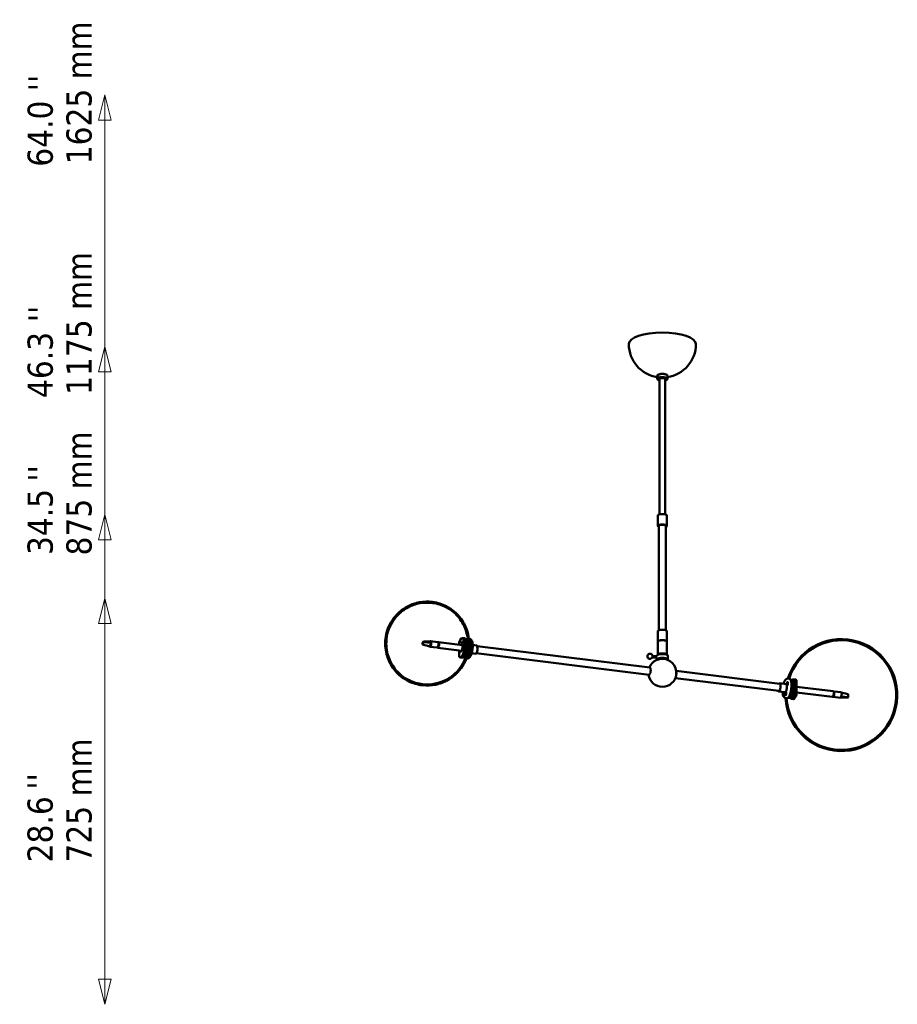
# Model space of a CAD drawing. Header units: millimetres. Extents: x 731 to 3972, y 499 to 2729.
# Tile 2 of 2: x 2403 to 3972, y 802 to 2562. Entities that reach past the tile are written whole.
import ezdxf

# ---------------------------------------------------------------- set-up
doc = ezdxf.new("R2010")
doc.units = ezdxf.units.MM
doc.header["$LTSCALE"] = 15
for name, color, linetype, lineweight in [('Symbol (ISO)', 7, 'Continuous', 25), ('Widoczne (ISO)', 7, 'Continuous', 50), ('Wymiar (ISO)', 7, 'Continuous', 25)]:
    doc.layers.add(name, color=color, linetype=linetype, lineweight=lineweight)
doc.styles.add('Tekst notatki (ISO)', font='tahoma.ttf')

msp = doc.modelspace()

# ---------------------------------------------------------------- linework, layer by layer
at = {"layer": 'Widoczne (ISO)'}
for p, q in [((3543.1, 1926.1), (3543.1, 1920.2)), ((3543.2, 1924.2), (3544.2, 1925.1)), ((3544.2, 1924.2), (3543.2, 1923.3)), ((3543.3, 1922.8), (3543.6, 1922.4)), ((3544.2, 1927.6), (3543.7, 1927.2)), ((3543.7, 1925.6), (3544, 1925.9)), ((3544.2, 1918.7), (3543.7, 1919.1)), ((3544.2, 1924.2), (3544.6, 1924.6)), ((3545.6, 1920.4), (3545.6, 1919.8)), ((3547.1, 1920.1), (3547.1, 1678)), ((3557.1, 1920.1), (3557.1, 1678)), ((3558.6, 1920.4), (3558.6, 1919.8)), ((3560, 1927.6), (3560.5, 1927.2)), ((3560, 1918.7), (3560.5, 1919.1)), ((3561.1, 1926.1), (3561.1, 1920.2)), ((3544.1, 1675.9), (3544.1, 1657.1)), ((3560.1, 1675.9), (3560.1, 1657.1)), ((3545.6, 1657.1), (3545.6, 1470.8)), ((3558.6, 1657.1), (3558.6, 1470.8)), ((3544.1, 1450.4), (3544.1, 1469.2)), ((3560.1, 1450.4), (3560.1, 1469.2)), ((3123.4, 1447.2), (3123.1, 1446.4)), ((3123.1, 1446.4), (3123.3, 1445.4)), ((3123.3, 1445.4), (3123.6, 1446.2)), ((3123.3, 1445.4), (3136.2, 1441.8)), ((3124.5, 1450), (3123.4, 1447.2)), ((3123.6, 1446.2), (3124.8, 1449)), ((3124.9, 1450.8), (3124.5, 1450)), ((3124.8, 1449), (3125.1, 1449.8)), ((3124.9, 1450.8), (3138.3, 1451.1)), ((3125.1, 1449.8), (3124.9, 1450.8)), ((3125.1, 1449.8), (3139, 1448.4)), ((3137, 1443.7), (3136.2, 1441.8)), ((3138.1, 1446.5), (3137, 1443.7)), ((3151, 1449.8), (3137.9, 1451.4)), ((3139, 1448.4), (3138.1, 1446.5)), ((3152.5, 1448.2), (3151.8, 1448.8)), ((3151.9, 1448.3), (3152.5, 1448.2)), ((3194.8, 1444.3), (3152, 1449.7)), ((3152.8, 1445.2), (3152.1, 1445.3)), ((3152.2, 1442.4), (3152.8, 1445.2)), ((3152.6, 1443.8), (3152.5, 1443.8)), ((3152.6, 1447.9), (3152.6, 1447.9)), ((3152.6, 1447.9), (3152.6, 1447.9)), ((3152.8, 1444.9), (3152.7, 1444.9)), ((3188.9, 1448.8), (3188.9, 1445.1)), ((3197.9, 1456.5), (3194.9, 1456.9)), ((3196.5, 1455.9), (3199.5, 1455.5)), ((3196.5, 1430.3), (3196.5, 1455.9)), ((3200.4, 1455.2), (3199.5, 1455.3)), ((3201.9, 1454.2), (3199.7, 1454.5)), ((3201.9, 1437.8), (3201.9, 1454.2)), ((3201.9, 1445.8), (3202.6, 1447.5)), ((3204, 1444.9), (3201.9, 1445.2)), ((3203.5, 1443.2), (3201.9, 1443.4)), ((3205.1, 1454.6), (3202.2, 1455)), ((3203.6, 1443.3), (3202.6, 1441.1)), ((3208, 1455.3), (3205.2, 1455.6)), ((3219.9, 1443.7), (3213.1, 1444.6)), ((3544.1, 1450.4), (3544.1, 1427.4)), ((3560.1, 1450.4), (3560.1, 1427.4)), ((3149.8, 1439.9), (3136.6, 1441.5)), ((3193.5, 1434.4), (3150.7, 1439.7)), ((3151, 1440.5), (3150.8, 1440.5)), ((3151.6, 1442.5), (3152.2, 1442.4)), ((3151.8, 1441.3), (3151.8, 1441.3)), ((3152, 1441.6), (3151.9, 1441.6)), ((3152, 1441.8), (3152, 1441.8)), ((3188.9, 1435), (3188.9, 1423.2)), ((3199.5, 1429.9), (3196.5, 1430.3)), ((3201.9, 1430.3), (3199.6, 1430.6)), ((3203.5, 1438.1), (3201.9, 1438.3)), ((3201.9, 1430.3), (3201.9, 1436.8)), ((3203.1, 1435.1), (3201.9, 1435.3)), ((3218.1, 1428.8), (3211.3, 1429.7)), ((3219.4, 1429.7), (3528.3, 1391.2)), ((3221, 1442.6), (3529.9, 1404.1)), ((3544.7, 1427.9), (3542.8, 1426.3)), ((3559.6, 1427.9), (3561.4, 1426.3)), ((3193.6, 1421.8), (3190.5, 1422.2)), ((3196.3, 1422.5), (3195.5, 1422.6)), ((3201, 1421.9), (3198.2, 1422.2)), ((3203.7, 1420.5), (3200.9, 1420.9)), ((3542.6, 1421.4), (3534.1, 1422.5)), ((3542.9, 1424.4), (3534.4, 1425.4)), ((3542.1, 1425), (3542.1, 1424.5)), ((3542.1, 1421.5), (3542.1, 1418.4)), ((3562.1, 1425), (3562.1, 1418.4)), ((3761.8, 1375.3), (3576.9, 1398.3)), ((3760.2, 1362.4), (3575.3, 1385.4)), ((3761.9, 1376.2), (3773.2, 1374.8)), ((3774.9, 1375.4), (3775.2, 1375.3)), ((3774.9, 1374.6), (3775.2, 1375)), ((3775.2, 1374.9), (3774.9, 1374.6)), ((3775, 1376.1), (3775.2, 1375.7)), ((3775, 1373.8), (3775.2, 1374.6)), ((3775.2, 1373.6), (3775.3, 1374.5)), ((3775.3, 1376.7), (3775.4, 1375.9)), ((3775.4, 1375.8), (3775.3, 1376.7)), ((3775.3, 1375.7), (3775.6, 1375.6)), ((3775.3, 1374.9), (3775.4, 1374.9)), ((3775.4, 1375.9), (3775.6, 1375.8)), ((3775.5, 1373.8), (3775.4, 1374.6)), ((3775.4, 1374.6), (3775.5, 1374.6)), ((3775.7, 1376.9), (3775.5, 1376)), ((3775.5, 1374.8), (3775.9, 1374.8)), ((3775.5, 1374.7), (3775.5, 1373.8)), ((3775.8, 1376.7), (3775.6, 1375.9)), ((3775.9, 1376), (3775.6, 1375.5)), ((3775.6, 1375.6), (3775.9, 1376)), ((3775.8, 1374.4), (3775.6, 1374.8)), ((3775.7, 1378), (3776, 1378)), ((3775.9, 1375.1), (3775.7, 1375.2)), ((3779.2, 1384.2), (3776.3, 1384.5)), ((3776.3, 1377.6), (3776.3, 1377.8)), ((3780.9, 1383), (3781.9, 1382.8)), ((3783.7, 1382.6), (3786.4, 1382.3)), ((3785.3, 1381.6), (3788, 1381.2)), ((3785.3, 1381.6), (3785.3, 1375.4)), ((3790.4, 1382.8), (3786.7, 1383.2)), ((3788.3, 1382.2), (3792, 1381.7)), ((3792, 1381.7), (3792, 1356.2)), ((3760.1, 1361.4), (3771.4, 1360)), ((3771.8, 1357.3), (3772.1, 1357.5)), ((3771.8, 1357.3), (3772.2, 1357.4)), ((3772.1, 1357.4), (3771.8, 1357.3)), ((3771.8, 1356.5), (3772, 1357.1)), ((3771.9, 1358.3), (3772.1, 1357.8)), ((3771.9, 1356), (3772.1, 1356.8)), ((3772.1, 1358.8), (3772.2, 1358.2)), ((3772.2, 1356), (3772.2, 1356.9)), ((3772.3, 1356.9), (3772.2, 1356)), ((3772.2, 1356.9), (3772.3, 1356.9)), ((3772.3, 1358.2), (3772.4, 1359.1)), ((3772.3, 1358.1), (3772.6, 1358)), ((3772.3, 1357), (3772.6, 1356.9)), ((3772.4, 1359.1), (3772.4, 1358.2)), ((3772.4, 1358.2), (3772.6, 1358.1)), ((3772.5, 1356.2), (3772.4, 1356.9)), ((3772.7, 1359), (3772.5, 1358.3)), ((3772.8, 1357.7), (3772.5, 1357.5)), ((3772.5, 1357.7), (3772.8, 1357.7)), ((3772.7, 1356.8), (3772.5, 1357.2)), ((3772.6, 1360.3), (3772.9, 1360.2)), ((3772.8, 1358.6), (3772.6, 1358)), ((3773.2, 1359.9), (3773.1, 1360)), ((3775.1, 1372.5), (3775.3, 1372.5)), ((3775.7, 1372.7), (3775.6, 1372.6)), ((3785.3, 1367.8), (3785.3, 1357.6)), ((3785.3, 1357.6), (3788, 1357.3)), ((3792, 1356.2), (3788.3, 1356.6)), ((3792, 1370), (3857.5, 1361.8)), ((3792, 1359.9), (3856.2, 1351.9)), ((3858.3, 1360.8), (3858.7, 1360.8)), ((3858.3, 1355.6), (3859, 1355.5)), ((3858.4, 1361.7), (3871.6, 1360.1)), ((3859.3, 1358.3), (3858.6, 1358.4)), ((3859, 1355.5), (3859.3, 1358.3)), ((3884.1, 1356.4), (3872, 1359.8)), ((3884.1, 1356.4), (3884.2, 1355.5)), ((3884.2, 1355.5), (3884.5, 1352.3)), ((3772, 1354.8), (3772.2, 1354.8)), ((3774.8, 1349.4), (3772, 1349.8)), ((3772.6, 1355), (3772.5, 1354.9)), ((3776.8, 1350.2), (3777.8, 1350.1)), ((3779.7, 1349.9), (3782.3, 1349.5)), ((3786.1, 1348), (3782.3, 1348.5)), ((3857.2, 1351.8), (3870.3, 1350.2)), ((3857.3, 1352.8), (3857.9, 1352.8)), ((3857.9, 1352.8), (3857.4, 1352.9)), ((3884.1, 1350.6), (3870.7, 1350.2)), ((3884.6, 1351.4), (3872, 1352.3)), ((3884.6, 1351.4), (3884.1, 1350.6)), ((3884.5, 1352.3), (3884.6, 1351.4))]:
    msp.add_line(p, q, dxfattribs=at)
for centre, radius, start, end in [((3552.1, 1982.6), 60, 180, 261.3731), ((3552.1, 1982.6), 60, 278.6269, 0), ((3872.1, 1355), 100, 182.9827, 162.8254), ((3872.1, 1355), 98, 183.1906, 162.6175), ((3530, 1424.5), 4.5, 358.2614, 347.5466), ((3552.1, 1394.8), 25, 187.9741, 157.834)]:
    msp.add_arc(centre, radius, start, end, dxfattribs=at)
for centre, major_axis, ratio, start_param, end_param in [((3552.1, 1982.6), (-60, 0), 0.34202, 3.141593, 6.283185), ((3552.1, 1920.2), (9, 0), 0.34202, 5.910658, 9.797305), ((3552.1, 1919.8), (-8.5, 0), 0.34202, 2.199671, 7.225107), ((3552.1, 1926.1), (-9, 0), 0.34202, 3.141593, 6.283185), ((3543.7, 1924.2), (0.19, 1.49), 0.321394, 5.421762, 7.88368), ((3543.7, 1924.2), (-0.19, -1.49), 0.321394, 5.421762, 7.88368), ((3552.1, 1926.5), (8.5, 0), 0.34202, 0.372527, 2.769066), ((3552.1, 1919.8), (-6.75, 0), 0.34202, 2.404969, 7.019809), ((3552.1, 1919.8), (6.5, 0), 0.34202, 5.590025, 10.117938), ((3552.1, 1919.8), (-5.1, 0), 0.34202, 2.943238, 6.48154), ((3552.1, 1675.9), (-8, 0), 0.34202, 3.141593, 6.283185), ((3552.1, 1657.1), (8, 0), 0.34202, 5.660817, 10.047146), ((3552.1, 1657.1), (-6.5, 0), 0.34202, 3.141593, 6.283185), ((3552.1, 1657.1), (-6.5, 0), 0.34202, 3.141593, 6.283185), ((3552.1, 1469.2), (-8, 0), 0.34202, 3.141593, 6.283185), ((3137.3, 1446.5), (-0.62, -4.96), 0.321394, 5.984637, 8.303196), ((3137.3, 1446.5), (0.62, 4.96), 0.321394, 5.984637, 6.679155), ((3137.3, 1446.5), (0.62, 4.96), 0.321394, 5.161603, 5.984637), ((3150.4, 1444.8), (0.62, 4.96), 0.321394, 3.141593, 6.283185), ((3151.3, 1444.7), (-0.62, -4.96), 0.321394, 5.984109, 9.723854), ((3151.3, 1444.7), (-0.53, -4.27), 0.321394, 6.197397, 9.510566), ((3151.8, 1444.6), (0.47, 3.77), 0.321394, 6.114497, 6.293196), ((3151.3, 1444.7), (-0.53, -4.22), 0.321394, 1.729031, 2.610425), ((3192.7, 1439.6), (2.2, 17.4), 0.321394, 5.973006, 7.332436), ((3192.7, 1439.6), (0.83, 6.7), 0.321394, 2.404969, 7.019809), ((3200.2, 1438.6), (-2, -16.4), 0.321394, 6.103654, 9.604309), ((3195.7, 1439.2), (2.2, 17.4), 0.321394, 5.973006, 6.283185), ((3203, 1438.3), (-2.2, -17.4), 0.321394, 5.943493, 9.764471), ((3131, 1451.2), (-50.8, 54.1), 0.883022, 3.711405, 4.080414), ((3198.3, 1438.9), (2, 16.4), 0.321394, 5.962946, 6.283185), ((3203, 1438.3), (-2, -16.4), 0.321394, 0, 3.141593), ((3203, 1438.3), (0.86, 6.95), 0.321394, 0.284577, 0.775193), ((3203.1, 1445.4), (0.37, 2.98), 0.321394, 3.984901, 7.126493), ((3219, 1436.3), (0.93, 7.44), 0.321394, 3.141593, 6.283185), ((3552.1, 1450.4), (-8, 0), 0.34202, 3.141593, 6.283185), ((3552.1, 1450.4), (8, 0), 0.34202, 0, 3.141593), ((3151.3, 1444.7), (-0.53, -4.22), 0.321394, 0.158235, 1.039629), ((3151.8, 1444.6), (-0.47, -3.77), 0.321394, 0.130073, 0.168688), ((3192.7, 1439.6), (-2.2, -17.4), 0.321394, 5.973006, 7.332436), ((3195.7, 1439.2), (-2.2, -17.4), 0.321394, 0, 1.049251), ((3198.3, 1438.9), (-2, -16.4), 0.321394, 0, 1.059311), ((3200.2, 1438.6), (-0.86, -6.95), 0.321394, 1.5549, 1.971193), ((3552.1, 1425), (-10, 0), 0.34202, 3.141593, 6.283185), ((3552.1, 1426.9), (8, 0), 0.34202, 0.372527, 2.769066), ((3552.1, 1426.9), (8, 0), 0.34202, 0.372527, 2.769066), ((3534, 1424), (-0.19, -1.49), 0.321394, 1.286893, 1.854699), ((3552.1, 1418.4), (10, 0), 0.34202, 6.096176, 9.611788), ((3529.1, 1397.7), (0.8, 6.45), 0.321394, 3.141593, 6.283185), ((3575, 1392), (0.8, 6.45), 0.321394, 4.097508, 5.32727), ((3761, 1368.8), (-0.93, -7.44), 0.321394, 5.76087, 9.947093), ((3761, 1368.8), (0.8, 6.45), 0.321394, 3.141593, 6.283185), ((3772.3, 1367.4), (0.93, 7.44), 0.321394, 3.141593, 6.283185), ((3775.4, 1375.3), (0.39, 3.13), 0.321394, 2.724177, 8.486869), ((3777, 1366.8), (-2.2, -17.4), 0.321394, 0, 3.141593), ((3775.3, 1375.9), (-0.026, -0.212), 0.321394, 5.83456, 7.461508), ((3775.1, 1375.1), (0.026, 0.212), 0.321394, 4.522907, 6.149856), ((3774.9, 1375.1), (-0.332, 0.205), 0.300885, 3.414021, 4.052315), ((3774.9, 1374.8), (0.321, 0.154), 0.09902, 0.188577, 0.665432), ((3775.1, 1374.7), (0.026, 0.212), 0.321394, 4.263763, 5.890711), ((3775.4, 1374.4), (0.026, 0.212), 0.321394, 6.093704, 7.720652), ((3775.4, 1376.1), (-0.026, -0.212), 0.321394, 6.093704, 7.720652), ((3775.1, 1375.9), (0.384, 0.037), 0.461645, 5.326038, 5.697731), ((3775.2, 1374.5), (-0.382, -0.066), 0.42439, 3.835663, 4.023435), ((3775.5, 1374.6), (0.026, 0.212), 0.321394, 5.83456, 7.461508), ((3775.7, 1375.8), (-0.026, -0.212), 0.321394, 4.263763, 5.890711), ((3775.5, 1375.8), (0.323, -0.217), 0.242919, 5.323001, 5.615096), ((3775.7, 1375.4), (-0.026, -0.212), 0.321394, 4.522907, 6.149856), ((3775.6, 1375.2), (0.34, 2.73), 0.321394, 5.807045, 6.283185), ((3779.8, 1366.5), (2, 16.4), 0.321394, 3.141593, 6.283185), ((3781.7, 1366.2), (2, 16.4), 0.321394, 5.962838, 6.46281), ((3784.5, 1365.9), (2.2, 17.4), 0.321394, 5.972898, 6.622878), ((3786.4, 1373.9), (-0.19, -1.49), 0.321394, 1.58573, 2.294718), ((3788.3, 1365.4), (2.2, 17.4), 0.321394, 5.972898, 6.283185), ((3772.3, 1357.5), (0.39, 3.13), 0.321394, 0.629782, 6.392474), ((3772, 1357.2), (0.026, 0.212), 0.321394, 3.927897, 5.554845), ((3772, 1357.6), (0.026, 0.212), 0.321394, 4.187041, 5.813989), ((3771.8, 1357.6), (-0.313, 0.226), 0.180348, 3.325056, 3.981364), ((3771.8, 1357.3), (0.343, 0.153), 0.052928, 5.525504, 6.181812), ((3772.2, 1356.7), (0.026, 0.212), 0.321394, 5.757837, 7.384785), ((3772.3, 1358.3), (-0.026, -0.212), 0.321394, 5.498693, 7.125641), ((3772, 1356.7), (-0.384, -0.005), 0.48872, 3.858874, 4.033206), ((3772.1, 1358.3), (0.382, -0.031), 0.502418, 5.354484, 5.532989), ((3772.3, 1356.7), (0.026, 0.212), 0.321394, 5.498693, 7.125641), ((3772.4, 1358.4), (-0.026, -0.212), 0.321394, 5.757837, 7.384785), ((3772.6, 1357.8), (-0.026, -0.212), 0.321394, 3.927897, 5.554845), ((3772.4, 1357.8), (0.304, -0.231), 0.115055, 5.242521, 5.802698), ((3772.6, 1357.4), (-0.026, -0.212), 0.321394, 4.187041, 5.813989), ((3772.5, 1357.5), (0.34, 2.73), 0.321394, 5.807045, 6.283185), ((3775.6, 1375.2), (-0.34, -2.73), 0.321394, 0, 0.47614), ((3781.7, 1366.2), (-2, -16.4), 0.321394, 6.103802, 7.342388), ((3784.5, 1365.9), (-2.2, -17.4), 0.321394, 5.972898, 7.332328), ((3788.3, 1365.4), (-2.2, -17.4), 0.321394, 0, 1.049143), ((3856.9, 1356.9), (0.62, 4.96), 0.321394, 3.141593, 6.283185), ((3857.8, 1356.8), (-0.62, -4.96), 0.321394, 5.984109, 9.723854), ((3857.8, 1356.8), (-0.53, -4.22), 0.321394, 0.421041, 1.302435), ((3857.8, 1356.8), (0.53, 4.22), 0.321394, 5.13343, 6.014824), ((3871, 1355.1), (0.62, 4.96), 0.321394, 4.153048, 6.283185), ((3772.5, 1357.5), (-0.34, -2.73), 0.321394, 0, 0.47614), ((3871, 1355.1), (-0.62, -4.96), 0.321394, 0, 0.188421), ((3871, 1355.1), (-0.62, -4.96), 0.321394, 0.188421, 1.011455)]:
    msp.add_ellipse(centre, major_axis=major_axis, ratio=ratio, start_param=start_param, end_param=end_param, dxfattribs=at)
for centre, major_axis in [((3192.7, 1449.4), (0.15, 1.22)), ((3189.6, 1431.7), (0.15, 1.22)), ((3195.8, 1437.5), (-0.15, -1.22)), ((3775.4, 1375.3), (0.34, 2.73)), ((3772.3, 1357.5), (-0.34, -2.73))]:
    msp.add_ellipse(centre, major_axis=major_axis, ratio=0.321394, dxfattribs=at)
for points, knots in [([(3543.2, 1924.2), (3543.2, 1924), (3543.2, 1923.8), (3543.2, 1923.4), (3543.2, 1923.3), (3543.2, 1922.9), (3543.2, 1922.8), (3543.2, 1922.5), (3543.2, 1922.4), (3543.3, 1922.2), (3543.3, 1922.2), (3543.4, 1922.1), (3543.5, 1922.1), (3543.7, 1922.2), (3543.8, 1922.4), (3544.1, 1922.8), (3544.2, 1923), (3544.3, 1923.4), (3544.4, 1923.5), (3544.5, 1923.9), (3544.6, 1924.2), (3544.6, 1924.8), (3544.6, 1925.1), (3544.5, 1925.6), (3544.5, 1925.8), (3544.3, 1926.1), (3544.2, 1926.2), (3544, 1926.3), (3543.9, 1926.3), (3543.8, 1926.3), (3543.7, 1926.2), (3543.7, 1926.2)], [-1.0326556, -1.0326556, -1.0326556, -1.0326556, -0.988998, -0.988998, -0.9478432, -0.9478432, -0.9066884, -0.9066884, -0.8568638, -0.8568638, -0.8145096, -0.8145096, -0.7535851, -0.7535851, -0.6757366, -0.6757366, -0.6120494, -0.6120494, -0.5816253, -0.5816253, -0.5207512, -0.5207512, -0.4387845, -0.4387845, -0.3880477, -0.3880477, -0.3243904, -0.3243904, -0.2754233, -0.2754233, -0.2448189, -0.2448189, -0.2448189, -0.2448189]), ([(3543.7, 1926.2), (3543.6, 1926.1), (3543.5, 1926), (3543.4, 1925.7), (3543.3, 1925.4), (3543.2, 1924.9), (3543.2, 1924.6), (3543.2, 1924.4)], [-1.2240943, -1.2240943, -1.2240943, -1.2240943, -1.1811651, -1.1811651, -1.1016871, -1.1016871, -1.0447226, -1.0447226, -1.0447226, -1.0447226]), ([(3056.9, 1452.6), (3056.6, 1448.6), (3056.5, 1444.4), (3057.6, 1434.7), (3058.3, 1430), (3061.8, 1419.5), (3063.6, 1415), (3068.8, 1406), (3071.4, 1402.1), (3080.2, 1391.9), (3087.9, 1384.9), (3106, 1376.1), (3114.5, 1373.5), (3131.3, 1371.6), (3139.3, 1372.1), (3154.3, 1375.1), (3161, 1377.7), (3173.6, 1384.3), (3178.7, 1388.4), (3188.5, 1397.5), (3191.9, 1402.1), (3198.9, 1412.7), (3200.8, 1417.5), (3205, 1429), (3205.8, 1434.2), (3206.8, 1443.8), (3206.9, 1447.9), (3206.2, 1457.3), (3205.6, 1461.9), (3202.4, 1472.6), (3200.8, 1477.1), (3195.8, 1486.4), (3193.3, 1490.4), (3184.7, 1501), (3177.2, 1508.2), (3159, 1517.6), (3150.4, 1520.4), (3133.6, 1522.7), (3125.5, 1522.4), (3110.4, 1519.6), (3103.6, 1517.1), (3090.8, 1510.6), (3085.6, 1506.7), (3075.6, 1497.7), (3072.1, 1493.1), (3065, 1482.5), (3063.1, 1477.8), (3058.7, 1466.3), (3057.8, 1461.2), (3057, 1454.8), (3056.9, 1453.7), (3056.9, 1452.6)], [0, 0, 0, 0, 0.487122, 0.487122, 0.82473, 0.82473, 1.014669, 1.014669, 1.134068, 1.134068, 1.305802, 1.305802, 1.419358, 1.419358, 1.522217, 1.522217, 1.635184, 1.635184, 1.780413, 1.780413, 1.996937, 1.996937, 2.369063, 2.369063, 3.065607, 3.065607, 3.560597, 3.560597, 3.926703, 3.926703, 4.133255, 4.133255, 4.260196, 4.260196, 4.439478, 4.439478, 4.554627, 4.554627, 4.657479, 4.657479, 4.769284, 4.769284, 4.911713, 4.911713, 5.122182, 5.122182, 5.481009, 5.481009, 6.152322, 6.152322, 6.283185, 6.283185, 6.283185, 6.283185]), ([(3058.9, 1452.5), (3058.6, 1448.6), (3058.5, 1444.5), (3059.6, 1435), (3060.2, 1430.5), (3063.7, 1420.2), (3065.4, 1415.8), (3070.5, 1407.1), (3073, 1403.3), (3081.6, 1393.3), (3089.1, 1386.6), (3106.7, 1378), (3115, 1375.5), (3131.3, 1373.6), (3139.1, 1374.1), (3153.7, 1377), (3160.2, 1379.6), (3172.5, 1386), (3177.5, 1389.9), (3187, 1398.8), (3190.3, 1403.3), (3197.1, 1413.6), (3198.9, 1418.3), (3203, 1429.5), (3203.8, 1434.5), (3204.8, 1443.9), (3204.9, 1447.9), (3204.2, 1457), (3203.6, 1461.6), (3200.5, 1471.9), (3199, 1476.3), (3194.1, 1485.4), (3191.7, 1489.2), (3183.3, 1499.5), (3176, 1506.6), (3158.3, 1515.7), (3149.9, 1518.5), (3133.6, 1520.6), (3125.7, 1520.4), (3111, 1517.7), (3104.3, 1515.2), (3091.9, 1508.9), (3086.8, 1505.1), (3077.1, 1496.3), (3073.7, 1491.8), (3066.8, 1481.6), (3064.9, 1477), (3060.6, 1465.8), (3059.8, 1460.8), (3059, 1454.6), (3058.9, 1453.5), (3058.9, 1452.5)], [0, 0, 0, 0, 0.48712, 0.48712, 0.824728, 0.824728, 1.014668, 1.014668, 1.134068, 1.134068, 1.305802, 1.305802, 1.419358, 1.419358, 1.522217, 1.522217, 1.635184, 1.635184, 1.780412, 1.780412, 1.996936, 1.996936, 2.369062, 2.369062, 3.065605, 3.065605, 3.560593, 3.560593, 3.926701, 3.926701, 4.133253, 4.133253, 4.260195, 4.260195, 4.439478, 4.439478, 4.554627, 4.554627, 4.657478, 4.657478, 4.769284, 4.769284, 4.911713, 4.911713, 5.122182, 5.122182, 5.481007, 5.481007, 6.152319, 6.152319, 6.283185, 6.283185, 6.283185, 6.283185]), ([(3201.9, 1431.7), (3202.3, 1432.8), (3202.5, 1433.9), (3203.1, 1436.3), (3203.3, 1437.7), (3203.6, 1440.3), (3203.6, 1441.7), (3203.6, 1444.2), (3203.5, 1445.4), (3203.2, 1447.5), (3203, 1448.4), (3202.5, 1449.8), (3202.2, 1450.3), (3201.9, 1450.7)], [2.441383, 2.441383, 2.441383, 2.441383, 2.729378, 2.729378, 3.047734, 3.047734, 3.366282, 3.366282, 3.684371, 3.684371, 4.000888, 4.000888, 4.281996, 4.281996, 4.281996, 4.281996]), ([(3208, 1455.3), (3208.6, 1455.2), (3209.2, 1455), (3210.3, 1454.2), (3210.8, 1453.6), (3211.8, 1451.9), (3212.2, 1450.7), (3212.9, 1447.8), (3213.1, 1446.1), (3213.2, 1442.7), (3213.1, 1440.9), (3212.8, 1437.4), (3212.6, 1435.6), (3211.9, 1432.1), (3211.5, 1430.4), (3210.5, 1427.4), (3209.9, 1426), (3208.6, 1423.5), (3207.9, 1422.4), (3206.5, 1421.3), (3206, 1421), (3204.9, 1420.6), (3204.3, 1420.5), (3203.7, 1420.5)], [5.081925, 5.081925, 5.081925, 5.081925, 5.251419, 5.251419, 5.467932, 5.467932, 5.825306, 5.825306, 6.18478, 6.18478, 6.522866, 6.522866, 6.855102, 6.855102, 7.187946, 7.187946, 7.528405, 7.528405, 7.892722, 7.892722, 8.056527, 8.056527, 8.223517, 8.223517, 8.223517, 8.223517]), ([(3776.3, 1384.5), (3775.7, 1384.6), (3775.1, 1384.5), (3773.8, 1384), (3773.2, 1383.6), (3771.8, 1382.2), (3771.1, 1381.1), (3769.8, 1378.5), (3769.2, 1377), (3768.8, 1375.4)], [1.201261, 1.201261, 1.201261, 1.201261, 1.370755, 1.370755, 1.587268, 1.587268, 1.944642, 1.944642, 2.291206, 2.291206, 2.291206, 2.291206]), ([(3775, 1375.4), (3775, 1375.4), (3775, 1375.4), (3774.9, 1375.4), (3774.9, 1375.4), (3774.9, 1375.4), (3774.9, 1375.4), (3774.9, 1375.4)], [0.04758377, 0.04758377, 0.04758377, 0.04758377, 0.05181414, 0.05181414, 0.05697832, 0.05697832, 0.06215096, 0.06215096, 0.06215096, 0.06215096]), ([(3775, 1373.8), (3775, 1373.8), (3775, 1373.9), (3775, 1373.9), (3775, 1373.9), (3775, 1373.9), (3775.1, 1373.9), (3775.1, 1373.9)], [0.02076039, 0.02076039, 0.02076039, 0.02076039, 0.02593303, 0.02593303, 0.03109721, 0.03109721, 0.03532758, 0.03532758, 0.03532758, 0.03532758]), ([(3775.4, 1374.9), (3775.6, 1374.9), (3775.7, 1374.9), (3775.8, 1374.9), (3775.9, 1374.9), (3775.9, 1374.9)], [-2.77984982, -2.77984982, -2.77984982, -2.77984982, -2.74268466, -2.74268466, -2.73614752, -2.73614752, -2.73614752, -2.73614752]), ([(3775.7, 1376.8), (3775.7, 1376.8), (3775.7, 1376.8), (3775.7, 1376.8), (3775.7, 1376.8), (3775.6, 1376.9), (3775.6, 1376.9), (3775.7, 1376.9)], [0.04758377, 0.04758377, 0.04758377, 0.04758377, 0.05181414, 0.05181414, 0.05697832, 0.05697832, 0.06215096, 0.06215096, 0.06215096, 0.06215096]), ([(3775.8, 1376.8), (3775.8, 1376.8), (3775.8, 1376.8), (3775.8, 1376.7), (3775.8, 1376.7), (3775.8, 1376.7), (3775.8, 1376.7), (3775.8, 1376.7), (3775.8, 1376.7), (3775.8, 1376.7), (3775.8, 1376.7), (3775.8, 1376.6)], [6.1622446, 6.1622446, 6.1622446, 6.1622446, 6.2300868, 6.2300868, 6.297929, 6.297929, 6.3657711, 6.3657711, 6.4336133, 6.4336133, 6.455907, 6.455907, 6.455907, 6.455907]), ([(3775.9, 1375.1), (3775.9, 1375), (3775.9, 1375), (3775.9, 1374.9), (3775.9, 1374.8), (3775.9, 1374.7), (3775.9, 1374.7), (3775.8, 1374.6), (3775.8, 1374.6), (3775.8, 1374.5), (3775.8, 1374.4), (3775.8, 1374.4)], [1.3542553, 1.3542553, 1.3542553, 1.3542553, 1.440062, 1.440062, 1.5272506, 1.5272506, 1.6144393, 1.6144393, 1.7016279, 1.7016279, 1.7888165, 1.7888165, 1.7888165, 1.7888165]), ([(3787.5, 1374.8), (3787.5, 1374.7), (3787.5, 1374.7), (3787.5, 1374.6), (3787.5, 1374.4), (3787.5, 1374.2), (3787.5, 1374), (3787.5, 1373.8), (3787.5, 1373.8), (3787.5, 1373.8)], [-0.9204615, -0.9204615, -0.9204615, -0.9204615, -0.9089564, -0.9089564, -0.8706849, -0.8706849, -0.8171233, -0.8171233, -0.813822, -0.813822, -0.813822, -0.813822]), ([(3788.3, 1356.6), (3788.2, 1357.2), (3788.1, 1357.9), (3787.7, 1362.3), (3787.6, 1366), (3787.6, 1373), (3787.7, 1376.7), (3788.1, 1381), (3788.2, 1381.6), (3788.3, 1382.2)], [28.725417, 28.725417, 28.725417, 28.725417, 28.907696, 28.907696, 30.033003, 30.033003, 31.15831, 31.15831, 31.340589, 31.340589, 31.340589, 31.340589]), ([(3766.9, 1360.5), (3766.9, 1360.2), (3766.9, 1360), (3767.1, 1358.1), (3767.3, 1356.6), (3767.9, 1353.8), (3768.4, 1352.6), (3769.5, 1351.2), (3769.8, 1350.8), (3770.8, 1350.1), (3771.4, 1349.9), (3772, 1349.8)], [3.252908, 3.252908, 3.252908, 3.252908, 3.307282, 3.307282, 3.647741, 3.647741, 4.012058, 4.012058, 4.175863, 4.175863, 4.342853, 4.342853, 4.342853, 4.342853]), ([(3771.8, 1356.5), (3771.8, 1356.5), (3771.8, 1356.5), (3771.8, 1356.5), (3771.8, 1356.5), (3771.8, 1356.5), (3771.9, 1356.5), (3771.9, 1356.5)], [0.02076039, 0.02076039, 0.02076039, 0.02076039, 0.02593303, 0.02593303, 0.03109721, 0.03109721, 0.03532758, 0.03532758, 0.03532758, 0.03532758]), ([(3772, 1358.2), (3772, 1358.2), (3772, 1358.2), (3771.9, 1358.2), (3771.9, 1358.2), (3771.9, 1358.2), (3771.9, 1358.3), (3771.9, 1358.3)], [0.04758377, 0.04758377, 0.04758377, 0.04758377, 0.05181414, 0.05181414, 0.05697832, 0.05697832, 0.06215096, 0.06215096, 0.06215096, 0.06215096]), ([(3772.2, 1357.4), (3772.2, 1357.4), (3772.2, 1357.4), (3772.3, 1357.4), (3772.4, 1357.4), (3772.5, 1357.4)], [-2.79635517, -2.79635517, -2.79635517, -2.79635517, -2.79003986, -2.79003986, -2.76500721, -2.76500721, -2.76500721, -2.76500721]), ([(3772.7, 1356.8), (3772.7, 1356.8), (3772.7, 1356.7), (3772.7, 1356.7), (3772.6, 1356.6), (3772.6, 1356.5), (3772.6, 1356.5), (3772.6, 1356.4), (3772.6, 1356.4), (3772.5, 1356.3), (3772.5, 1356.3), (3772.5, 1356.3)], [1.3594443, 1.3594443, 1.3594443, 1.3594443, 1.4400465, 1.4400465, 1.5272813, 1.5272813, 1.614516, 1.614516, 1.7017508, 1.7017508, 1.7889856, 1.7889856, 1.7889856, 1.7889856]), ([(3772.5, 1356.2), (3772.5, 1356.3), (3772.5, 1356.3), (3772.5, 1356.3), (3772.5, 1356.3), (3772.5, 1356.3)], [0.020760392, 0.020760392, 0.020760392, 0.020760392, 0.025933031, 0.025933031, 0.027015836, 0.027015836, 0.027015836, 0.027015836]), ([(3772.7, 1359), (3772.7, 1359), (3772.7, 1359), (3772.7, 1359), (3772.7, 1359), (3772.7, 1359)], [0.052870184, 0.052870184, 0.052870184, 0.052870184, 0.056978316, 0.056978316, 0.062150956, 0.062150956, 0.062150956, 0.062150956]), ([(3772.7, 1359), (3772.7, 1358.9), (3772.7, 1358.9), (3772.7, 1358.9), (3772.8, 1358.9), (3772.8, 1358.8), (3772.8, 1358.8), (3772.8, 1358.7), (3772.8, 1358.7), (3772.8, 1358.6), (3772.8, 1358.6), (3772.8, 1358.6)], [6.0649628, 6.0649628, 6.0649628, 6.0649628, 6.152232, 6.152232, 6.2395011, 6.2395011, 6.3267702, 6.3267702, 6.4140393, 6.4140393, 6.4856043, 6.4856043, 6.4856043, 6.4856043])]:
    msp.add_open_spline(points, degree=3, knots=knots, dxfattribs=at)
for points, weights in [([(3543.4, 1924), (3543.3, 1924.1), (3543.2, 1924.2)], [1.00317054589, 1.00941694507, 1]), ([(3544.2, 1925.1), (3544.4, 1925.2), (3544.6, 1925.2)], [1, 1.00828001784, 1.00445051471]), ([(3544.6, 1924.3), (3544.3, 1924.2), (3544.2, 1924.2)], [1.00484990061, 1.00780519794, 1]), ([(3775, 1375.4), (3775.3, 1375.4), (3775.6, 1375.4)], [1.00378810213, 1.01894763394, 1.02433883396]), ([(3775.2, 1374), (3775.1, 1373.9), (3775.1, 1373.9)], [1.01020447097, 1.00725116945, 1.00378810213]), ([(3775.7, 1376.8), (3775.7, 1376.8), (3775.8, 1376.7)], [1.00378810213, 1.00584759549, 1.0077267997]), ([(3772, 1356.6), (3772, 1356.6), (3771.9, 1356.5)], [1.01115253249, 1.00781494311, 1.00378810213]), ([(3772, 1358.2), (3772.1, 1358.2), (3772.2, 1358.1)], [1.00378810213, 1.00941238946, 1.01369210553])]:
    msp.add_rational_spline(points, weights, degree=2, dxfattribs=at)
for points in [[(3543.7, 1923.8), (3543.7, 1923.9), (3543.7, 1924), (3543.7, 1924.1)], [(3775.8, 1374.4), (3775.8, 1374.4), (3775.8, 1374.4), (3775.8, 1374.4)], [(3780.7, 1349.7), (3780.7, 1349.7), (3780.7, 1349.6), (3780.7, 1349.6)]]:
    msp.add_open_spline(points, degree=3, dxfattribs=at)
at = {"layer": 'Wymiar (ISO)', "lineweight": 18}
for p, q in [((2555.5, 2427.8), (2544.3, 2382.8)), ((2555.5, 2382.8), (2555.5, 2427.8)), ((2566.8, 2382.8), (2555.5, 2427.8)), ((2544.3, 2382.8), (2566.8, 2382.8)), ((2555.5, 847.3), (2555.5, 2382.8)), ((2555.5, 2154.6), (2555.5, 1977.8)), ((2555.5, 1977.8), (2544.3, 1932.8)), ((2555.5, 1932.8), (2555.5, 1977.8)), ((2566.8, 1932.8), (2555.5, 1977.8)), ((2544.3, 1932.8), (2566.8, 1932.8)), ((2555.5, 847.3), (2555.5, 1932.8)), ((2555.5, 1838.4), (2555.5, 1677.8)), ((2555.5, 1677.8), (2544.3, 1632.8)), ((2555.5, 1632.8), (2555.5, 1677.8)), ((2566.8, 1632.8), (2555.5, 1677.8)), ((2544.3, 1632.8), (2566.8, 1632.8)), ((2555.5, 847.3), (2555.5, 1632.8)), ((2555.5, 1527.8), (2544.3, 1482.8)), ((2555.5, 1482.8), (2555.5, 1527.8)), ((2566.8, 1482.8), (2555.5, 1527.8)), ((2544.3, 1482.8), (2566.8, 1482.8)), ((2555.5, 847.3), (2555.5, 1482.8)), ((2544.3, 847.3), (2555.5, 802.3)), ((2566.8, 847.3), (2544.3, 847.3)), ((2544.3, 847.3), (2555.5, 802.3)), ((2566.8, 847.3), (2544.3, 847.3)), ((2544.3, 847.3), (2555.5, 802.3)), ((2566.8, 847.3), (2544.3, 847.3)), ((2544.3, 847.3), (2555.5, 802.3)), ((2566.8, 847.3), (2544.3, 847.3)), ((2555.5, 847.3), (2555.5, 802.3)), ((2555.5, 802.3), (2566.8, 847.3)), ((2555.5, 847.3), (2555.5, 802.3)), ((2555.5, 802.3), (2566.8, 847.3)), ((2555.5, 847.3), (2555.5, 802.3)), ((2555.5, 802.3), (2566.8, 847.3)), ((2555.5, 847.3), (2555.5, 802.3)), ((2555.5, 802.3), (2566.8, 847.3))]:
    msp.add_line(p, q, dxfattribs=at)
at = {"layer": 'Wymiar (ISO)', "lineweight": 18, "flags": 128}
for points in [[(2566.8, 2382.8), (2555.5, 2427.8), (2544.3, 2382.8), (2566.8, 2382.8)], [(2566.8, 1932.8), (2555.5, 1977.8), (2544.3, 1932.8), (2566.8, 1932.8)], [(2566.8, 1632.8), (2555.5, 1677.8), (2544.3, 1632.8), (2566.8, 1632.8)], [(2566.8, 1482.8), (2555.5, 1527.8), (2544.3, 1482.8), (2566.8, 1482.8)], [(2544.3, 847.3), (2555.5, 802.3), (2566.8, 847.3), (2544.3, 847.3)], [(2544.3, 847.3), (2555.5, 802.3), (2566.8, 847.3), (2544.3, 847.3)], [(2544.3, 847.3), (2555.5, 802.3), (2566.8, 847.3), (2544.3, 847.3)], [(2544.3, 847.3), (2555.5, 802.3), (2566.8, 847.3), (2544.3, 847.3)]]:
    msp.add_lwpolyline(points, dxfattribs=at)
at = {"layer": 'Wymiar (ISO)'}
for points in [[(2566.8, 2382.8), (2555.5, 2427.8), (2544.3, 2382.8), (2566.8, 2382.8)], [(2566.8, 1932.8), (2555.5, 1977.8), (2544.3, 1932.8), (2566.8, 1932.8)], [(2566.8, 1632.8), (2555.5, 1677.8), (2544.3, 1632.8), (2566.8, 1632.8)], [(2566.8, 1482.8), (2555.5, 1527.8), (2544.3, 1482.8), (2566.8, 1482.8)], [(2544.3, 847.3), (2555.5, 802.3), (2566.8, 847.3), (2544.3, 847.3)], [(2544.3, 847.3), (2555.5, 802.3), (2566.8, 847.3), (2544.3, 847.3)], [(2544.3, 847.3), (2555.5, 802.3), (2566.8, 847.3), (2544.3, 847.3)], [(2544.3, 847.3), (2555.5, 802.3), (2566.8, 847.3), (2544.3, 847.3)]]:
    msp.add_solid(points, dxfattribs=at)

# ---------------------------------------------------------------- texts
at = {"layer": 'Symbol (ISO)', "char_height": 45, "attachment_point": 1, "rotation": 90, "style": 'Tekst notatki (ISO)'}
for insert in [(2418.5, 2434.5), (2418.7, 2021.8), (2418, 1736.7), (2416.8, 1186.2)]:
    msp.add_mtext("\\fTahoma|b0|i0;''", dxfattribs=dict(at, insert=insert))
at = {"layer": 'Wymiar (ISO)', "char_height": 45, "attachment_point": 7, "rotation": 90, "style": 'Tekst notatki (ISO)'}
for s, insert in [('1625 mm', (2532.7, 2303.8)), ('64.0', (2463.3, 2299.5)), ('1175 mm', (2532.7, 1891.6)), ('46.3', (2463.3, 1886)), ('875 mm', (2532.7, 1604.6)), ('34.5', (2463.2, 1605.3)), ('725 mm', (2532.7, 1055.7)), ('28.6', (2463.2, 1056))]:
    msp.add_mtext(s, dxfattribs=dict(at, insert=insert))

doc.saveas('drawing.dxf')
